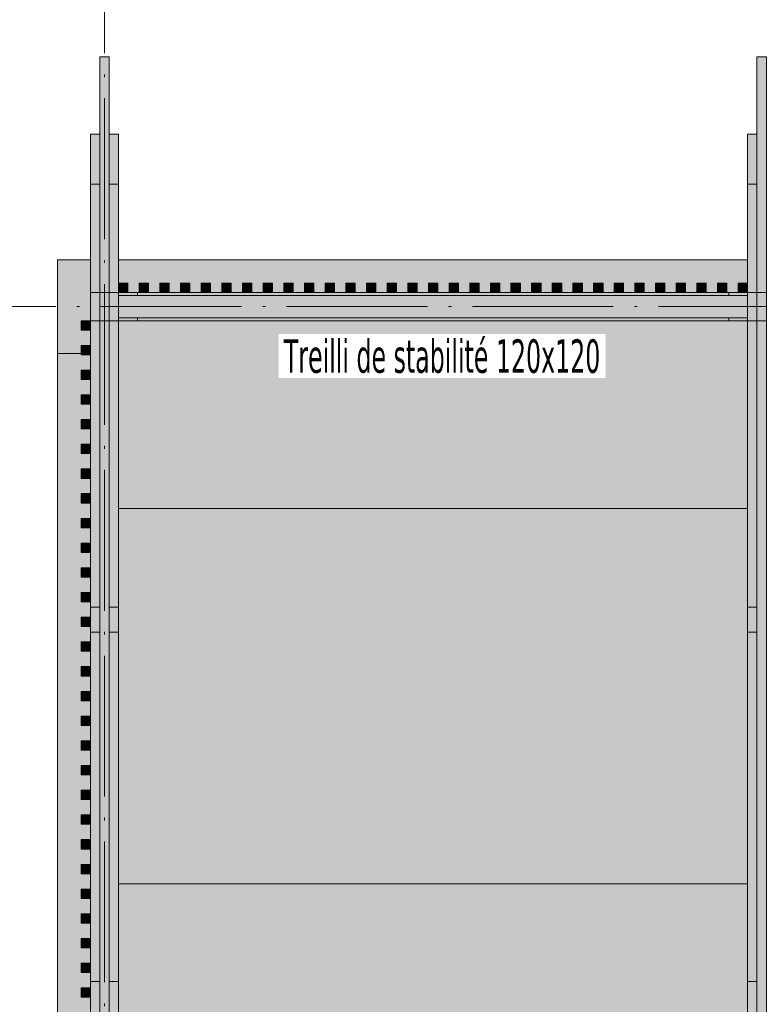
# Model space of a CAD drawing. Header units: millimetres. Extents: x 0 to 1517, y -116 to 725.
# Tile 90 of 256: x 686 to 738, y 99 to 169. Entities that reach past the tile are written whole.
import ezdxf

# ---------------------------------------------------------------- set-up
doc = ezdxf.new("R2010")
doc.units = ezdxf.units.MM
doc.linetypes.add('CADWORK_5', pattern=[13.2, 10, -1.5, 0.2, -1.5])
doc.layers.add('Ech.1_75', color=7, linetype='Continuous')
doc.styles.add('tahoma-', font='txt', dxfattribs={"height": 1})

msp = doc.modelspace()

# ---------------------------------------------------------------- hatches: boundary and pattern name
at = {"layer": 'Ech.1_75', "linetype": 'Continuous', "lineweight": 5, "true_color": 0xd4c4b3, "transparency": 33554687}
for points in [[(692.249, 166.736), (691.582, 166.736), (691.582, 88.6), (692.249, 88.6), (692.249, 166.736)], [(738.249, 88.6), (738.916, 88.6), (738.916, 166.736), (738.249, 166.736), (738.249, 88.6)], [(691.582, 161.233), (690.916, 161.233), (690.916, 157.678), (691.582, 157.678), (691.582, 161.233)], [(692.916, 161.233), (692.249, 161.233), (692.249, 157.678), (692.916, 157.678), (692.916, 161.233)], [(738.249, 161.233), (737.582, 161.233), (737.582, 157.678), (738.249, 157.678), (738.249, 161.233)], [(690.916, 149.988), (691.582, 149.988), (691.582, 157.678), (690.916, 157.678), (690.916, 149.988)], [(692.916, 157.678), (692.249, 157.678), (692.249, 149.988), (692.916, 149.988), (692.916, 157.678)], [(737.582, 149.988), (738.249, 149.988), (738.249, 157.678), (737.582, 157.678), (737.582, 149.988)], [(690.916, 127.648), (691.582, 127.648), (691.582, 147.988), (690.916, 147.988), (690.916, 127.648)], [(692.916, 147.988), (692.249, 147.988), (692.249, 127.648), (692.916, 127.648), (692.916, 147.988)], [(737.582, 127.648), (738.249, 127.648), (738.249, 147.988), (737.582, 147.988), (737.582, 127.648)], [(690.916, 94.655), (691.582, 94.655), (691.582, 101.041), (690.916, 101.041), (690.916, 94.655)], [(692.916, 101.041), (692.249, 101.041), (692.249, 94.655), (692.916, 94.655), (692.916, 101.041)], [(737.582, 94.655), (738.249, 94.655), (738.249, 101.041), (737.582, 101.041), (737.582, 94.655)]]:
    msp.add_hatch(color=9, dxfattribs=at).paths.add_polyline_path(points)
at = {"layer": 'Ech.1_75', "linetype": 'Continuous', "lineweight": 5, "true_color": 0xf3f3f3, "transparency": 33554687}
for points in [[(688.582, 145.655), (690.249, 145.655), (690.249, 146.233), (690.916, 146.233), (690.916, 147.322), (690.249, 147.322), (690.249, 147.988), (690.916, 147.988), (690.916, 152.322), (688.582, 152.322), (688.582, 145.655)], [(737.582, 152.322), (692.916, 152.322), (692.916, 150.655), (693.582, 150.655), (693.582, 149.988), (694.382, 149.988), (694.382, 150.655), (695.049, 150.655), (695.049, 149.988), (695.849, 149.988), (695.849, 150.655), (696.516, 150.655), (696.516, 149.988), (697.316, 149.988), (697.316, 150.655), (697.982, 150.655), (697.982, 149.988), (698.782, 149.988), (698.782, 150.655), (699.449, 150.655), (699.449, 149.988), (700.249, 149.988), (700.249, 150.655), (700.916, 150.655), (700.916, 149.988), (701.716, 149.988), (701.716, 150.655), (702.382, 150.655), (702.382, 149.988), (703.182, 149.988), (703.182, 150.655), (703.849, 150.655), (703.849, 149.988), (704.649, 149.988), (704.649, 150.655), (705.316, 150.655), (705.316, 149.988), (706.116, 149.988), (706.116, 150.655), (706.782, 150.655), (706.782, 149.988), (707.582, 149.988), (707.582, 150.655), (708.249, 150.655), (708.249, 149.988), (709.049, 149.988), (709.049, 150.655), (709.716, 150.655), (709.716, 149.988), (710.516, 149.988), (710.516, 150.655), (711.182, 150.655), (711.182, 149.988), (711.982, 149.988), (711.982, 150.655), (712.649, 150.655), (712.649, 149.988), (713.449, 149.988), (713.449, 150.655), (714.116, 150.655), (714.116, 149.988), (714.916, 149.988), (714.916, 150.655), (715.582, 150.655), (715.582, 149.988), (716.382, 149.988), (716.382, 150.655), (717.049, 150.655), (717.049, 149.988), (717.849, 149.988), (717.849, 150.655), (718.516, 150.655), (718.516, 149.988), (719.316, 149.988), (719.316, 150.655), (719.982, 150.655), (719.982, 149.988), (720.782, 149.988), (720.782, 150.655), (721.449, 150.655), (721.449, 149.988), (722.249, 149.988), (722.249, 150.655), (722.916, 150.655), (722.916, 149.988), (723.716, 149.988), (723.716, 150.655), (724.382, 150.655), (724.382, 149.988), (725.182, 149.988), (725.182, 150.655), (725.849, 150.655), (725.849, 149.988), (726.649, 149.988), (726.649, 150.655), (727.316, 150.655), (727.316, 149.988), (728.116, 149.988), (728.116, 150.655), (728.782, 150.655), (728.782, 149.988), (729.582, 149.988), (729.582, 150.655), (730.249, 150.655), (730.249, 149.988), (731.049, 149.988), (731.049, 150.655), (731.716, 150.655), (731.716, 149.988), (732.516, 149.988), (732.516, 150.655), (733.182, 150.655), (733.182, 149.988), (733.982, 149.988), (733.982, 150.655), (734.649, 150.655), (734.649, 149.988), (735.449, 149.988), (735.449, 150.655), (736.116, 150.655), (736.116, 149.988), (736.916, 149.988), (736.916, 150.655), (737.582, 150.655), (737.582, 152.322)], [(736.249, 149.988), (694.249, 149.988), (694.249, 149.788), (736.249, 149.788), (736.249, 149.988)], [(692.916, 134.655), (737.582, 134.655), (737.582, 147.988), (692.916, 147.988), (692.916, 134.655)], [(694.249, 147.988), (736.249, 147.988), (736.249, 148.188), (694.249, 148.188), (694.249, 147.988)], [(688.582, -67.012), (690.249, -67.012), (690.249, -66.912), (690.916, -66.912), (690.916, -65.812), (690.249, -65.812), (690.249, -65.145), (690.916, -65.145), (690.916, -64.045), (690.249, -64.045), (690.249, -63.378), (690.916, -63.378), (690.916, -62.278), (690.249, -62.278), (690.249, -61.612), (690.916, -61.612), (690.916, -60.512), (690.249, -60.512), (690.249, -59.845), (690.916, -59.845), (690.916, -58.745), (690.249, -58.745), (690.249, -58.078), (690.916, -58.078), (690.916, -56.978), (690.249, -56.978), (690.249, -56.312), (690.916, -56.312), (690.916, -55.212), (690.249, -55.212), (690.249, -54.545), (690.916, -54.545), (690.916, -53.445), (690.249, -53.445), (690.249, -52.778), (690.916, -52.778), (690.916, -51.678), (690.249, -51.678), (690.249, -51.012), (690.916, -51.012), (690.916, -49.912), (690.249, -49.912), (690.249, -49.245), (690.916, -49.245), (690.916, -48.145), (690.249, -48.145), (690.249, -47.478), (690.916, -47.478), (690.916, -46.378), (690.249, -46.378), (690.249, -45.712), (690.916, -45.712), (690.916, -44.612), (690.249, -44.612), (690.249, -43.945), (690.916, -43.945), (690.916, -42.845), (690.249, -42.845), (690.249, -42.178), (690.916, -42.178), (690.916, -41.078), (690.249, -41.078), (690.249, -40.412), (690.916, -40.412), (690.916, -39.312), (690.249, -39.312), (690.249, -38.645), (690.916, -38.645), (690.916, -37.545), (690.249, -37.545), (690.249, -36.878), (690.916, -36.878), (690.916, -35.778), (690.249, -35.778), (690.249, -35.112), (690.916, -35.112), (690.916, -34.012), (690.249, -34.012), (690.249, -33.345), (690.916, -33.345), (690.916, -32.245), (690.249, -32.245), (690.249, -31.578), (690.916, -31.578), (690.916, -30.478), (690.249, -30.478), (690.249, -29.812), (690.916, -29.812), (690.916, -29.345), (690.249, -29.345), (690.249, -27.345), (690.916, -27.345), (690.916, -26.945), (690.249, -26.945), (690.249, -26.278), (690.916, -26.278), (690.916, -25.178), (690.249, -25.178), (690.249, -24.512), (690.916, -24.512), (690.916, -23.412), (690.249, -23.412), (690.249, -22.745), (690.916, -22.745), (690.916, -21.645), (690.249, -21.645), (690.249, -20.978), (690.916, -20.978), (690.916, -19.878), (690.249, -19.878), (690.249, -19.212), (690.916, -19.212), (690.916, -18.112), (690.249, -18.112), (690.249, -17.445), (690.916, -17.445), (690.916, -16.345), (690.249, -16.345), (690.249, -15.678), (690.916, -15.678), (690.916, -14.578), (690.249, -14.578), (690.249, -13.912), (690.916, -13.912), (690.916, -12.812), (690.249, -12.812), (690.249, -12.145), (690.916, -12.145), (690.916, -11.045), (690.249, -11.045), (690.249, -10.378), (690.916, -10.378), (690.916, -9.278), (690.249, -9.278), (690.249, -8.612), (690.916, -8.612), (690.916, -7.512), (690.249, -7.512), (690.249, -6.845), (690.916, -6.845), (690.916, -5.745), (690.249, -5.745), (690.249, -5.078), (690.916, -5.078), (690.916, -3.978), (690.249, -3.978), (690.249, -3.312), (690.916, -3.312), (690.916, -2.212), (690.249, -2.212), (690.249, -1.545), (690.916, -1.545), (690.916, -0.445), (690.249, -0.445), (690.249, 0.222), (690.916, 0.222), (690.916, 1.322), (690.249, 1.322), (690.249, 1.988), (690.916, 1.988), (690.916, 3.088), (690.249, 3.088), (690.249, 3.755), (690.916, 3.755), (690.916, 4.855), (690.249, 4.855), (690.249, 5.522), (690.916, 5.522), (690.916, 6.622), (690.249, 6.622), (690.249, 7.288), (690.916, 7.288), (690.916, 8.388), (690.249, 8.388), (690.249, 9.055), (690.916, 9.055), (690.916, 10.155), (690.249, 10.155), (690.249, 10.822), (690.916, 10.822), (690.916, 11.922), (690.249, 11.922), (690.249, 12.588), (690.916, 12.588), (690.916, 13.688), (690.249, 13.688), (690.249, 14.355), (690.916, 14.355), (690.916, 15.455), (690.249, 15.455), (690.249, 16.122), (690.916, 16.122), (690.916, 17.222), (690.249, 17.222), (690.249, 17.888), (690.916, 17.888), (690.916, 18.988), (690.249, 18.988), (690.249, 19.655), (690.916, 19.655), (690.916, 20.755), (690.249, 20.755), (690.249, 21.422), (690.916, 21.422), (690.916, 22.522), (690.249, 22.522), (690.249, 23.188), (690.916, 23.188), (690.916, 24.288), (690.249, 24.288), (690.249, 24.955), (690.916, 24.955), (690.916, 26.055), (690.249, 26.055), (690.249, 26.722), (690.916, 26.722), (690.916, 27.822), (690.249, 27.822), (690.249, 28.488), (690.916, 28.488), (690.916, 29.588), (690.249, 29.588), (690.249, 30.255), (690.916, 30.255), (690.916, 31.355), (690.249, 31.355), (690.249, 32.022), (690.916, 32.022), (690.916, 33.122), (690.249, 33.122), (690.249, 33.788), (690.916, 33.788), (690.916, 34.888), (690.249, 34.888), (690.249, 35.555), (690.916, 35.555), (690.916, 36.655), (690.249, 36.655), (690.249, 39.988), (690.916, 39.988), (690.916, 41.077), (690.249, 41.077), (690.249, 41.744), (690.916, 41.744), (690.916, 42.833), (690.249, 42.833), (690.249, 43.5), (690.916, 43.5), (690.916, 44.588), (690.249, 44.588), (690.249, 45.255), (690.916, 45.255), (690.916, 46.344), (690.249, 46.344), (690.249, 47.011), (690.916, 47.011), (690.916, 48.1), (690.249, 48.1), (690.249, 48.766), (690.916, 48.766), (690.916, 49.855), (690.249, 49.855), (690.249, 50.522), (690.916, 50.522), (690.916, 51.611), (690.249, 51.611), (690.249, 52.277), (690.916, 52.277), (690.916, 53.366), (690.249, 53.366), (690.249, 54.033), (690.916, 54.033), (690.916, 55.122), (690.249, 55.122), (690.249, 55.788), (690.916, 55.788), (690.916, 56.877), (690.249, 56.877), (690.249, 57.544), (690.916, 57.544), (690.916, 58.633), (690.249, 58.633), (690.249, 59.3), (690.916, 59.3), (690.916, 60.388), (690.249, 60.388), (690.249, 61.055), (690.916, 61.055), (690.916, 62.144), (690.249, 62.144), (690.249, 62.811), (690.916, 62.811), (690.916, 63.9), (690.249, 63.9), (690.249, 64.566), (690.916, 64.566), (690.916, 65.655), (690.249, 65.655), (690.249, 66.322), (690.916, 66.322), (690.916, 67.411), (690.249, 67.411), (690.249, 68.077), (690.916, 68.077), (690.916, 69.166), (690.249, 69.166), (690.249, 69.833), (690.916, 69.833), (690.916, 70.922), (690.249, 70.922), (690.249, 71.588), (690.916, 71.588), (690.916, 72.677), (690.249, 72.677), (690.249, 73.344), (690.916, 73.344), (690.916, 74.433), (690.249, 74.433), (690.249, 75.1), (690.916, 75.1), (690.916, 76.188), (690.249, 76.188), (690.249, 76.855), (690.916, 76.855), (690.916, 77.944), (690.249, 77.944), (690.249, 78.611), (690.916, 78.611), (690.916, 79.7), (690.249, 79.7), (690.249, 80.366), (690.916, 80.366), (690.916, 81.455), (690.249, 81.455), (690.249, 82.122), (690.916, 82.122), (690.916, 83.211), (690.249, 83.211), (690.249, 83.877), (690.916, 83.877), (690.916, 84.966), (690.249, 84.966), (690.249, 85.633), (690.916, 85.633), (690.916, 86.722), (690.249, 86.722), (690.249, 87.388), (690.916, 87.388), (690.916, 88.477), (690.249, 88.477), (690.249, 89.144), (690.916, 89.144), (690.916, 90.233), (690.249, 90.233), (690.249, 90.9), (690.916, 90.9), (690.916, 91.988), (690.249, 91.988), (690.249, 95.322), (690.916, 95.322), (690.916, 96.411), (690.249, 96.411), (690.249, 97.077), (690.916, 97.077), (690.916, 98.166), (690.249, 98.166), (690.249, 98.833), (690.916, 98.833), (690.916, 99.922), (690.249, 99.922), (690.249, 100.588), (690.916, 100.588), (690.916, 101.677), (690.249, 101.677), (690.249, 102.344), (690.916, 102.344), (690.916, 103.433), (690.249, 103.433), (690.249, 104.1), (690.916, 104.1), (690.916, 105.188), (690.249, 105.188), (690.249, 105.855), (690.916, 105.855), (690.916, 106.944), (690.249, 106.944), (690.249, 107.611), (690.916, 107.611), (690.916, 108.7), (690.249, 108.7), (690.249, 109.366), (690.916, 109.366), (690.916, 110.455), (690.249, 110.455), (690.249, 111.122), (690.916, 111.122), (690.916, 112.211), (690.249, 112.211), (690.249, 112.877), (690.916, 112.877), (690.916, 113.966), (690.249, 113.966), (690.249, 114.633), (690.916, 114.633), (690.916, 115.722), (690.249, 115.722), (690.249, 116.388), (690.916, 116.388), (690.916, 117.477), (690.249, 117.477), (690.249, 118.144), (690.916, 118.144), (690.916, 119.233), (690.249, 119.233), (690.249, 119.9), (690.916, 119.9), (690.916, 120.988), (690.249, 120.988), (690.249, 121.655), (690.916, 121.655), (690.916, 122.744), (690.249, 122.744), (690.249, 123.411), (690.916, 123.411), (690.916, 124.5), (690.249, 124.5), (690.249, 125.166), (690.916, 125.166), (690.916, 126.255), (690.249, 126.255), (690.249, 126.922), (690.916, 126.922), (690.916, 128.011), (690.249, 128.011), (690.249, 128.677), (690.916, 128.677), (690.916, 129.766), (690.249, 129.766), (690.249, 130.433), (690.916, 130.433), (690.916, 131.522), (690.249, 131.522), (690.249, 132.188), (690.916, 132.188), (690.916, 133.277), (690.249, 133.277), (690.249, 133.944), (690.916, 133.944), (690.916, 135.033), (690.249, 135.033), (690.249, 135.7), (690.916, 135.7), (690.916, 136.788), (690.249, 136.788), (690.249, 137.455), (690.916, 137.455), (690.916, 138.544), (690.249, 138.544), (690.249, 139.211), (690.916, 139.211), (690.916, 140.3), (690.249, 140.3), (690.249, 140.966), (690.916, 140.966), (690.916, 142.055), (690.249, 142.055), (690.249, 142.722), (690.916, 142.722), (690.916, 143.811), (690.249, 143.811), (690.249, 144.477), (690.916, 144.477), (690.916, 145.566), (690.249, 145.566), (690.249, 145.655), (688.582, 145.655), (688.582, -67.012)], [(692.916, 107.988), (737.582, 107.988), (737.582, 134.655), (692.916, 134.655), (692.916, 107.988)], [(737.582, 107.988), (692.916, 107.988), (692.916, 94.655), (693.582, 94.655), (693.582, 94.455), (737.582, 94.455), (737.582, 107.988)]]:
    msp.add_hatch(color=7, dxfattribs=at).paths.add_polyline_path(points)
at = {"layer": 'Ech.1_75', "linetype": 'Continuous', "lineweight": 5, "true_color": 0xeaddd7, "transparency": 33554687}
for points in [[(693.582, 150.655), (692.916, 150.655), (692.916, 149.988), (693.582, 149.988), (693.582, 150.655)], [(695.049, 150.655), (694.382, 150.655), (694.382, 149.988), (695.049, 149.988), (695.049, 150.655)], [(696.516, 150.655), (695.849, 150.655), (695.849, 149.988), (696.516, 149.988), (696.516, 150.655)], [(697.982, 150.655), (697.316, 150.655), (697.316, 149.988), (697.982, 149.988), (697.982, 150.655)], [(699.449, 150.655), (698.782, 150.655), (698.782, 149.988), (699.449, 149.988), (699.449, 150.655)], [(700.916, 150.655), (700.249, 150.655), (700.249, 149.988), (700.916, 149.988), (700.916, 150.655)], [(702.382, 150.655), (701.716, 150.655), (701.716, 149.988), (702.382, 149.988), (702.382, 150.655)], [(703.849, 150.655), (703.182, 150.655), (703.182, 149.988), (703.849, 149.988), (703.849, 150.655)], [(705.316, 150.655), (704.649, 150.655), (704.649, 149.988), (705.316, 149.988), (705.316, 150.655)], [(706.782, 150.655), (706.116, 150.655), (706.116, 149.988), (706.782, 149.988), (706.782, 150.655)], [(708.249, 150.655), (707.582, 150.655), (707.582, 149.988), (708.249, 149.988), (708.249, 150.655)], [(709.716, 150.655), (709.049, 150.655), (709.049, 149.988), (709.716, 149.988), (709.716, 150.655)], [(711.182, 150.655), (710.516, 150.655), (710.516, 149.988), (711.182, 149.988), (711.182, 150.655)], [(712.649, 150.655), (711.982, 150.655), (711.982, 149.988), (712.649, 149.988), (712.649, 150.655)], [(714.116, 150.655), (713.449, 150.655), (713.449, 149.988), (714.116, 149.988), (714.116, 150.655)], [(715.582, 150.655), (714.916, 150.655), (714.916, 149.988), (715.582, 149.988), (715.582, 150.655)], [(717.049, 150.655), (716.382, 150.655), (716.382, 149.988), (717.049, 149.988), (717.049, 150.655)], [(718.516, 150.655), (717.849, 150.655), (717.849, 149.988), (718.516, 149.988), (718.516, 150.655)], [(719.982, 150.655), (719.316, 150.655), (719.316, 149.988), (719.982, 149.988), (719.982, 150.655)], [(721.449, 150.655), (720.782, 150.655), (720.782, 149.988), (721.449, 149.988), (721.449, 150.655)], [(722.916, 150.655), (722.249, 150.655), (722.249, 149.988), (722.916, 149.988), (722.916, 150.655)], [(724.382, 150.655), (723.716, 150.655), (723.716, 149.988), (724.382, 149.988), (724.382, 150.655)], [(725.849, 150.655), (725.182, 150.655), (725.182, 149.988), (725.849, 149.988), (725.849, 150.655)], [(727.316, 150.655), (726.649, 150.655), (726.649, 149.988), (727.316, 149.988), (727.316, 150.655)], [(728.782, 150.655), (728.116, 150.655), (728.116, 149.988), (728.782, 149.988), (728.782, 150.655)], [(730.249, 150.655), (729.582, 150.655), (729.582, 149.988), (730.249, 149.988), (730.249, 150.655)], [(731.716, 150.655), (731.049, 150.655), (731.049, 149.988), (731.716, 149.988), (731.716, 150.655)], [(733.182, 150.655), (732.516, 150.655), (732.516, 149.988), (733.182, 149.988), (733.182, 150.655)], [(734.649, 150.655), (733.982, 150.655), (733.982, 149.988), (734.649, 149.988), (734.649, 150.655)], [(736.116, 150.655), (735.449, 150.655), (735.449, 149.988), (736.116, 149.988), (736.116, 150.655)], [(737.582, 150.655), (736.916, 150.655), (736.916, 149.988), (737.582, 149.988), (737.582, 150.655)], [(690.916, 147.988), (690.249, 147.988), (690.249, 147.322), (690.916, 147.322), (690.916, 147.988)], [(690.916, 146.233), (690.249, 146.233), (690.249, 145.566), (690.916, 145.566), (690.916, 146.233)], [(690.916, 144.477), (690.249, 144.477), (690.249, 143.811), (690.916, 143.811), (690.916, 144.477)], [(690.916, 142.722), (690.249, 142.722), (690.249, 142.055), (690.916, 142.055), (690.916, 142.722)], [(690.916, 140.966), (690.249, 140.966), (690.249, 140.3), (690.916, 140.3), (690.916, 140.966)], [(690.916, 139.211), (690.249, 139.211), (690.249, 138.544), (690.916, 138.544), (690.916, 139.211)], [(690.916, 137.455), (690.249, 137.455), (690.249, 136.788), (690.916, 136.788), (690.916, 137.455)], [(690.916, 135.7), (690.249, 135.7), (690.249, 135.033), (690.916, 135.033), (690.916, 135.7)], [(690.916, 133.944), (690.249, 133.944), (690.249, 133.277), (690.916, 133.277), (690.916, 133.944)], [(690.916, 132.188), (690.249, 132.188), (690.249, 131.522), (690.916, 131.522), (690.916, 132.188)], [(690.249, 129.766), (690.916, 129.766), (690.916, 130.433), (690.249, 130.433), (690.249, 129.766)], [(690.249, 128.011), (690.916, 128.011), (690.916, 128.677), (690.249, 128.677), (690.249, 128.011)], [(690.249, 126.255), (690.916, 126.255), (690.916, 126.922), (690.249, 126.922), (690.249, 126.255)], [(690.249, 124.5), (690.916, 124.5), (690.916, 125.166), (690.249, 125.166), (690.249, 124.5)], [(690.916, 123.411), (690.249, 123.411), (690.249, 122.744), (690.916, 122.744), (690.916, 123.411)], [(690.916, 121.655), (690.249, 121.655), (690.249, 120.988), (690.916, 120.988), (690.916, 121.655)], [(690.916, 119.9), (690.249, 119.9), (690.249, 119.233), (690.916, 119.233), (690.916, 119.9)], [(690.916, 118.144), (690.249, 118.144), (690.249, 117.477), (690.916, 117.477), (690.916, 118.144)], [(690.916, 116.388), (690.249, 116.388), (690.249, 115.722), (690.916, 115.722), (690.916, 116.388)], [(690.916, 114.633), (690.249, 114.633), (690.249, 113.966), (690.916, 113.966), (690.916, 114.633)], [(690.916, 112.877), (690.249, 112.877), (690.249, 112.211), (690.916, 112.211), (690.916, 112.877)], [(690.916, 111.122), (690.249, 111.122), (690.249, 110.455), (690.916, 110.455), (690.916, 111.122)], [(690.916, 109.366), (690.249, 109.366), (690.249, 108.7), (690.916, 108.7), (690.916, 109.366)], [(690.916, 107.611), (690.249, 107.611), (690.249, 106.944), (690.916, 106.944), (690.916, 107.611)], [(690.916, 105.855), (690.249, 105.855), (690.249, 105.188), (690.916, 105.188), (690.916, 105.855)], [(690.916, 104.1), (690.249, 104.1), (690.249, 103.433), (690.916, 103.433), (690.916, 104.1)], [(690.916, 102.344), (690.249, 102.344), (690.249, 101.677), (690.916, 101.677), (690.916, 102.344)], [(690.916, 100.588), (690.249, 100.588), (690.249, 99.922), (690.916, 99.922), (690.916, 100.588)]]:
    msp.add_hatch(color=254, dxfattribs=at).paths.add_polyline_path(points)
at = {"layer": 'Ech.1_75', "linetype": 'Continuous', "lineweight": 5, "true_color": 0xe0c8b3, "transparency": 33554687}
for points in [[(691.582, 149.988), (690.916, 149.988), (690.916, 147.988), (691.582, 147.988), (691.582, 149.988)], [(692.916, 149.988), (692.249, 149.988), (692.249, 147.988), (692.916, 147.988), (692.916, 149.988)], [(738.249, 149.988), (737.582, 149.988), (737.582, 147.988), (738.249, 147.988), (738.249, 149.988)]]:
    msp.add_hatch(color=9, dxfattribs=at).paths.add_polyline_path(points)
at = {"layer": 'Ech.1_75', "linetype": 'Continuous', "lineweight": 5, "true_color": 0xf7d1b3, "transparency": 33554687}
for points in [[(692.249, 149.988), (691.582, 149.988), (691.582, 147.988), (692.249, 147.988), (692.249, 149.988)], [(738.916, 149.988), (738.249, 149.988), (738.249, 147.988), (738.916, 147.988), (738.916, 149.988)]]:
    msp.add_hatch(color=254, dxfattribs=at).paths.add_polyline_path(points)
at = {"layer": 'Ech.1_75', "linetype": 'Continuous', "lineweight": 5, "true_color": 0xb3d6f7, "transparency": 33554687}
for points in [[(694.249, 149.988), (692.916, 149.988), (692.916, 149.788), (694.249, 149.788), (694.249, 149.988)], [(737.582, 149.988), (736.249, 149.988), (736.249, 149.788), (737.582, 149.788), (737.582, 149.988)], [(692.916, 147.988), (694.249, 147.988), (694.249, 148.188), (692.916, 148.188), (692.916, 147.988)], [(736.249, 147.988), (737.582, 147.988), (737.582, 148.188), (736.249, 148.188), (736.249, 147.988)]]:
    msp.add_hatch(color=254, dxfattribs=at).paths.add_polyline_path(points)
at = {"layer": 'Ech.1_75', "linetype": 'Continuous', "lineweight": 5, "true_color": 0xe3bbbb, "transparency": 33554687}
msp.add_hatch(color=9, dxfattribs=at).paths.add_polyline_path([(737.582, 149.788), (692.916, 149.788), (692.916, 148.188), (737.582, 148.188), (737.582, 149.788)])
at = {"layer": 'Ech.1_75', "linetype": 'Continuous', "lineweight": 5, "true_color": 0xe0d9d1, "transparency": 33554687}
for points in [[(691.582, 127.648), (690.916, 127.648), (690.916, 125.849), (691.582, 125.849), (691.582, 127.648)], [(692.916, 127.648), (692.249, 127.648), (692.249, 125.849), (692.916, 125.849), (692.916, 127.648)], [(738.249, 127.648), (737.582, 127.648), (737.582, 125.849), (738.249, 125.849), (738.249, 127.648)], [(690.916, 101.041), (691.582, 101.041), (691.582, 125.849), (690.916, 125.849), (690.916, 101.041)], [(692.916, 125.849), (692.249, 125.849), (692.249, 101.041), (692.916, 101.041), (692.916, 125.849)], [(737.582, 101.041), (738.249, 101.041), (738.249, 125.849), (737.582, 125.849), (737.582, 101.041)]]:
    msp.add_hatch(color=254, dxfattribs=at).paths.add_polyline_path(points)

# ---------------------------------------------------------------- linework, layer by layer
at = {"layer": 'Ech.1_75', "color": 7, "linetype": 'CADWORK_5', "lineweight": 5}
for points in [[(691.916, -97.012), (691.916, 215.655)], [(665.249, 148.988), (824.591, 148.988)]]:
    msp.add_lwpolyline(points, dxfattribs=at)
at = {"layer": 'Ech.1_75', "color": 7, "linetype": 'Continuous', "lineweight": 5}
for points in [[(692.249, 166.736), (691.582, 166.736), (691.582, 88.6), (692.249, 88.6), (692.249, 166.736)], [(738.249, 88.6), (738.916, 88.6), (738.916, 166.736), (738.249, 166.736), (738.249, 88.6)], [(691.582, 161.233), (690.916, 161.233), (690.916, 157.678), (691.582, 157.678), (691.582, 161.233)], [(692.916, 161.233), (692.249, 161.233), (692.249, 157.678), (692.916, 157.678), (692.916, 161.233)], [(738.249, 161.233), (737.582, 161.233), (737.582, 157.678), (738.249, 157.678), (738.249, 161.233)], [(690.916, 149.988), (691.582, 149.988), (691.582, 157.678), (690.916, 157.678), (690.916, 149.988)], [(692.916, 157.678), (692.249, 157.678), (692.249, 149.988), (692.916, 149.988), (692.916, 157.678)], [(737.582, 149.988), (738.249, 149.988), (738.249, 157.678), (737.582, 157.678), (737.582, 149.988)], [(688.582, 145.655), (690.249, 145.655), (690.249, 146.233), (690.916, 146.233), (690.916, 147.322), (690.249, 147.322), (690.249, 147.988), (690.916, 147.988), (690.916, 152.322), (688.582, 152.322), (688.582, 145.655)], [(737.582, 152.322), (692.916, 152.322), (692.916, 150.655), (693.582, 150.655), (693.582, 149.988), (694.382, 149.988), (694.382, 150.655), (695.049, 150.655), (695.049, 149.988), (695.849, 149.988), (695.849, 150.655), (696.516, 150.655), (696.516, 149.988), (697.316, 149.988), (697.316, 150.655), (697.982, 150.655), (697.982, 149.988), (698.782, 149.988), (698.782, 150.655), (699.449, 150.655), (699.449, 149.988), (700.249, 149.988), (700.249, 150.655), (700.916, 150.655), (700.916, 149.988), (701.716, 149.988), (701.716, 150.655), (702.382, 150.655), (702.382, 149.988), (703.182, 149.988), (703.182, 150.655), (703.849, 150.655), (703.849, 149.988), (704.649, 149.988), (704.649, 150.655), (705.316, 150.655), (705.316, 149.988), (706.116, 149.988), (706.116, 150.655), (706.782, 150.655), (706.782, 149.988), (707.582, 149.988), (707.582, 150.655), (708.249, 150.655), (708.249, 149.988), (709.049, 149.988), (709.049, 150.655), (709.716, 150.655), (709.716, 149.988), (710.516, 149.988), (710.516, 150.655), (711.182, 150.655), (711.182, 149.988), (711.982, 149.988), (711.982, 150.655), (712.649, 150.655), (712.649, 149.988), (713.449, 149.988), (713.449, 150.655), (714.116, 150.655), (714.116, 149.988), (714.916, 149.988), (714.916, 150.655), (715.582, 150.655), (715.582, 149.988), (716.382, 149.988), (716.382, 150.655), (717.049, 150.655), (717.049, 149.988), (717.849, 149.988), (717.849, 150.655), (718.516, 150.655), (718.516, 149.988), (719.316, 149.988), (719.316, 150.655), (719.982, 150.655), (719.982, 149.988), (720.782, 149.988), (720.782, 150.655), (721.449, 150.655), (721.449, 149.988), (722.249, 149.988), (722.249, 150.655), (722.916, 150.655), (722.916, 149.988), (723.716, 149.988), (723.716, 150.655), (724.382, 150.655), (724.382, 149.988), (725.182, 149.988), (725.182, 150.655), (725.849, 150.655), (725.849, 149.988), (726.649, 149.988), (726.649, 150.655), (727.316, 150.655), (727.316, 149.988), (728.116, 149.988), (728.116, 150.655), (728.782, 150.655), (728.782, 149.988), (729.582, 149.988), (729.582, 150.655), (730.249, 150.655), (730.249, 149.988), (731.049, 149.988), (731.049, 150.655), (731.716, 150.655), (731.716, 149.988), (732.516, 149.988), (732.516, 150.655), (733.182, 150.655), (733.182, 149.988), (733.982, 149.988), (733.982, 150.655), (734.649, 150.655), (734.649, 149.988), (735.449, 149.988), (735.449, 150.655), (736.116, 150.655), (736.116, 149.988), (736.916, 149.988), (736.916, 150.655), (737.582, 150.655), (737.582, 152.322)], [(693.582, 150.655), (692.916, 150.655), (692.916, 149.988), (693.582, 149.988), (693.582, 150.655)], [(695.049, 150.655), (694.382, 150.655), (694.382, 149.988), (695.049, 149.988), (695.049, 150.655)], [(696.516, 150.655), (695.849, 150.655), (695.849, 149.988), (696.516, 149.988), (696.516, 150.655)], [(697.982, 150.655), (697.316, 150.655), (697.316, 149.988), (697.982, 149.988), (697.982, 150.655)], [(699.449, 150.655), (698.782, 150.655), (698.782, 149.988), (699.449, 149.988), (699.449, 150.655)], [(700.916, 150.655), (700.249, 150.655), (700.249, 149.988), (700.916, 149.988), (700.916, 150.655)], [(702.382, 150.655), (701.716, 150.655), (701.716, 149.988), (702.382, 149.988), (702.382, 150.655)], [(703.849, 150.655), (703.182, 150.655), (703.182, 149.988), (703.849, 149.988), (703.849, 150.655)], [(705.316, 150.655), (704.649, 150.655), (704.649, 149.988), (705.316, 149.988), (705.316, 150.655)], [(706.782, 150.655), (706.116, 150.655), (706.116, 149.988), (706.782, 149.988), (706.782, 150.655)], [(708.249, 150.655), (707.582, 150.655), (707.582, 149.988), (708.249, 149.988), (708.249, 150.655)], [(709.716, 150.655), (709.049, 150.655), (709.049, 149.988), (709.716, 149.988), (709.716, 150.655)], [(711.182, 150.655), (710.516, 150.655), (710.516, 149.988), (711.182, 149.988), (711.182, 150.655)], [(712.649, 150.655), (711.982, 150.655), (711.982, 149.988), (712.649, 149.988), (712.649, 150.655)], [(714.116, 150.655), (713.449, 150.655), (713.449, 149.988), (714.116, 149.988), (714.116, 150.655)], [(715.582, 150.655), (714.916, 150.655), (714.916, 149.988), (715.582, 149.988), (715.582, 150.655)], [(717.049, 150.655), (716.382, 150.655), (716.382, 149.988), (717.049, 149.988), (717.049, 150.655)], [(718.516, 150.655), (717.849, 150.655), (717.849, 149.988), (718.516, 149.988), (718.516, 150.655)], [(719.982, 150.655), (719.316, 150.655), (719.316, 149.988), (719.982, 149.988), (719.982, 150.655)], [(721.449, 150.655), (720.782, 150.655), (720.782, 149.988), (721.449, 149.988), (721.449, 150.655)], [(722.916, 150.655), (722.249, 150.655), (722.249, 149.988), (722.916, 149.988), (722.916, 150.655)], [(724.382, 150.655), (723.716, 150.655), (723.716, 149.988), (724.382, 149.988), (724.382, 150.655)], [(725.849, 150.655), (725.182, 150.655), (725.182, 149.988), (725.849, 149.988), (725.849, 150.655)], [(727.316, 150.655), (726.649, 150.655), (726.649, 149.988), (727.316, 149.988), (727.316, 150.655)], [(728.782, 150.655), (728.116, 150.655), (728.116, 149.988), (728.782, 149.988), (728.782, 150.655)], [(730.249, 150.655), (729.582, 150.655), (729.582, 149.988), (730.249, 149.988), (730.249, 150.655)], [(731.716, 150.655), (731.049, 150.655), (731.049, 149.988), (731.716, 149.988), (731.716, 150.655)], [(733.182, 150.655), (732.516, 150.655), (732.516, 149.988), (733.182, 149.988), (733.182, 150.655)], [(734.649, 150.655), (733.982, 150.655), (733.982, 149.988), (734.649, 149.988), (734.649, 150.655)], [(736.116, 150.655), (735.449, 150.655), (735.449, 149.988), (736.116, 149.988), (736.116, 150.655)], [(737.582, 150.655), (736.916, 150.655), (736.916, 149.988), (737.582, 149.988), (737.582, 150.655)], [(691.582, 149.988), (690.916, 149.988), (690.916, 147.988), (691.582, 147.988), (691.582, 149.988)], [(692.249, 149.988), (691.582, 149.988), (691.582, 147.988), (692.249, 147.988), (692.249, 149.988)], [(692.916, 149.988), (692.249, 149.988), (692.249, 147.988), (692.916, 147.988), (692.916, 149.988)], [(694.249, 149.988), (692.916, 149.988), (692.916, 149.788), (694.249, 149.788), (694.249, 149.988)], [(737.582, 149.788), (692.916, 149.788), (692.916, 148.188), (737.582, 148.188), (737.582, 149.788)], [(736.249, 149.988), (694.249, 149.988), (694.249, 149.788), (736.249, 149.788), (736.249, 149.988)], [(737.582, 149.988), (736.249, 149.988), (736.249, 149.788), (737.582, 149.788), (737.582, 149.988)], [(738.249, 149.988), (737.582, 149.988), (737.582, 147.988), (738.249, 147.988), (738.249, 149.988)], [(738.916, 149.988), (738.249, 149.988), (738.249, 147.988), (738.916, 147.988), (738.916, 149.988)], [(690.916, 147.988), (690.249, 147.988), (690.249, 147.322), (690.916, 147.322), (690.916, 147.988)], [(690.916, 127.648), (691.582, 127.648), (691.582, 147.988), (690.916, 147.988), (690.916, 127.648)], [(692.916, 147.988), (692.249, 147.988), (692.249, 127.648), (692.916, 127.648), (692.916, 147.988)], [(692.916, 147.988), (694.249, 147.988), (694.249, 148.188), (692.916, 148.188), (692.916, 147.988)], [(692.916, 134.655), (737.582, 134.655), (737.582, 147.988), (692.916, 147.988), (692.916, 134.655)], [(694.249, 147.988), (736.249, 147.988), (736.249, 148.188), (694.249, 148.188), (694.249, 147.988)], [(736.249, 147.988), (737.582, 147.988), (737.582, 148.188), (736.249, 148.188), (736.249, 147.988)], [(737.582, 127.648), (738.249, 127.648), (738.249, 147.988), (737.582, 147.988), (737.582, 127.648)], [(690.916, 146.233), (690.249, 146.233), (690.249, 145.566), (690.916, 145.566), (690.916, 146.233)], [(690.916, 144.477), (690.249, 144.477), (690.249, 143.811), (690.916, 143.811), (690.916, 144.477)], [(690.916, 142.722), (690.249, 142.722), (690.249, 142.055), (690.916, 142.055), (690.916, 142.722)], [(690.916, 140.966), (690.249, 140.966), (690.249, 140.3), (690.916, 140.3), (690.916, 140.966)], [(690.916, 139.211), (690.249, 139.211), (690.249, 138.544), (690.916, 138.544), (690.916, 139.211)], [(690.916, 137.455), (690.249, 137.455), (690.249, 136.788), (690.916, 136.788), (690.916, 137.455)], [(690.916, 135.7), (690.249, 135.7), (690.249, 135.033), (690.916, 135.033), (690.916, 135.7)], [(692.916, 107.988), (737.582, 107.988), (737.582, 134.655), (692.916, 134.655), (692.916, 107.988)], [(690.916, 133.944), (690.249, 133.944), (690.249, 133.277), (690.916, 133.277), (690.916, 133.944)], [(690.916, 132.188), (690.249, 132.188), (690.249, 131.522), (690.916, 131.522), (690.916, 132.188)], [(690.249, 129.766), (690.916, 129.766), (690.916, 130.433), (690.249, 130.433), (690.249, 129.766)], [(690.249, 128.011), (690.916, 128.011), (690.916, 128.677), (690.249, 128.677), (690.249, 128.011)], [(691.582, 127.648), (690.916, 127.648), (690.916, 125.849), (691.582, 125.849), (691.582, 127.648)], [(692.916, 127.648), (692.249, 127.648), (692.249, 125.849), (692.916, 125.849), (692.916, 127.648)], [(738.249, 127.648), (737.582, 127.648), (737.582, 125.849), (738.249, 125.849), (738.249, 127.648)], [(690.249, 126.255), (690.916, 126.255), (690.916, 126.922), (690.249, 126.922), (690.249, 126.255)], [(690.916, 101.041), (691.582, 101.041), (691.582, 125.849), (690.916, 125.849), (690.916, 101.041)], [(692.916, 125.849), (692.249, 125.849), (692.249, 101.041), (692.916, 101.041), (692.916, 125.849)], [(737.582, 101.041), (738.249, 101.041), (738.249, 125.849), (737.582, 125.849), (737.582, 101.041)], [(690.249, 124.5), (690.916, 124.5), (690.916, 125.166), (690.249, 125.166), (690.249, 124.5)], [(690.916, 123.411), (690.249, 123.411), (690.249, 122.744), (690.916, 122.744), (690.916, 123.411)], [(690.916, 121.655), (690.249, 121.655), (690.249, 120.988), (690.916, 120.988), (690.916, 121.655)], [(690.916, 119.9), (690.249, 119.9), (690.249, 119.233), (690.916, 119.233), (690.916, 119.9)], [(690.916, 118.144), (690.249, 118.144), (690.249, 117.477), (690.916, 117.477), (690.916, 118.144)], [(690.916, 116.388), (690.249, 116.388), (690.249, 115.722), (690.916, 115.722), (690.916, 116.388)], [(690.916, 114.633), (690.249, 114.633), (690.249, 113.966), (690.916, 113.966), (690.916, 114.633)], [(690.916, 112.877), (690.249, 112.877), (690.249, 112.211), (690.916, 112.211), (690.916, 112.877)], [(690.916, 111.122), (690.249, 111.122), (690.249, 110.455), (690.916, 110.455), (690.916, 111.122)], [(690.916, 109.366), (690.249, 109.366), (690.249, 108.7), (690.916, 108.7), (690.916, 109.366)], [(737.582, 107.988), (692.916, 107.988), (692.916, 94.655), (693.582, 94.655), (693.582, 94.455), (737.582, 94.455), (737.582, 107.988)], [(690.916, 107.611), (690.249, 107.611), (690.249, 106.944), (690.916, 106.944), (690.916, 107.611)], [(690.916, 105.855), (690.249, 105.855), (690.249, 105.188), (690.916, 105.188), (690.916, 105.855)], [(690.916, 104.1), (690.249, 104.1), (690.249, 103.433), (690.916, 103.433), (690.916, 104.1)], [(690.916, 102.344), (690.249, 102.344), (690.249, 101.677), (690.916, 101.677), (690.916, 102.344)], [(690.916, 94.655), (691.582, 94.655), (691.582, 101.041), (690.916, 101.041), (690.916, 94.655)], [(692.916, 101.041), (692.249, 101.041), (692.249, 94.655), (692.916, 94.655), (692.916, 101.041)], [(737.582, 94.655), (738.249, 94.655), (738.249, 101.041), (737.582, 101.041), (737.582, 94.655)], [(690.916, 100.588), (690.249, 100.588), (690.249, 99.922), (690.916, 99.922), (690.916, 100.588)]]:
    msp.add_lwpolyline(points, close=True, dxfattribs=at)
msp.add_lwpolyline([(690.916, 98.833), (690.916, 99.922), (690.249, 99.922), (690.249, 100.588), (690.916, 100.588), (690.916, 101.677), (690.249, 101.677), (690.249, 102.344), (690.916, 102.344), (690.916, 103.433), (690.249, 103.433), (690.249, 104.1), (690.916, 104.1), (690.916, 105.188), (690.249, 105.188), (690.249, 105.855), (690.916, 105.855), (690.916, 106.944), (690.249, 106.944), (690.249, 107.611), (690.916, 107.611), (690.916, 108.7), (690.249, 108.7), (690.249, 109.366), (690.916, 109.366), (690.916, 110.455), (690.249, 110.455), (690.249, 111.122), (690.916, 111.122), (690.916, 112.211), (690.249, 112.211), (690.249, 112.877), (690.916, 112.877), (690.916, 113.966), (690.249, 113.966), (690.249, 114.633), (690.916, 114.633), (690.916, 115.722), (690.249, 115.722), (690.249, 116.388), (690.916, 116.388), (690.916, 117.477), (690.249, 117.477), (690.249, 118.144), (690.916, 118.144), (690.916, 119.233), (690.249, 119.233), (690.249, 119.9), (690.916, 119.9), (690.916, 120.988), (690.249, 120.988), (690.249, 121.655), (690.916, 121.655), (690.916, 122.744), (690.249, 122.744), (690.249, 123.411), (690.916, 123.411), (690.916, 124.5), (690.249, 124.5), (690.249, 125.166), (690.916, 125.166), (690.916, 126.255), (690.249, 126.255), (690.249, 126.922), (690.916, 126.922), (690.916, 128.011), (690.249, 128.011), (690.249, 128.677), (690.916, 128.677), (690.916, 129.766), (690.249, 129.766), (690.249, 130.433), (690.916, 130.433), (690.916, 131.522), (690.249, 131.522), (690.249, 132.188), (690.916, 132.188), (690.916, 133.277), (690.249, 133.277), (690.249, 133.944), (690.916, 133.944), (690.916, 135.033), (690.249, 135.033), (690.249, 135.7), (690.916, 135.7), (690.916, 136.788), (690.249, 136.788), (690.249, 137.455), (690.916, 137.455), (690.916, 138.544), (690.249, 138.544), (690.249, 139.211), (690.916, 139.211), (690.916, 140.3), (690.249, 140.3), (690.249, 140.966), (690.916, 140.966), (690.916, 142.055), (690.249, 142.055), (690.249, 142.722), (690.916, 142.722), (690.916, 143.811), (690.249, 143.811), (690.249, 144.477), (690.916, 144.477), (690.916, 145.566), (690.249, 145.566), (690.249, 145.655), (688.582, 145.655), (688.582, -67.012)], dxfattribs=at)

# ---------------------------------------------------------------- next in the draw order: texts
at = {"layer": 'Ech.1_75', "color": 7, "linetype": 'Continuous', "insert": (704.651, 146.662), "char_height": 2.5, "attachment_point": 1, "style": 'tahoma-', "bg_fill": 3, "box_fill_scale": 1.15, "bg_fill_color": 256, "bg_fill_true_color": 13158600, "bg_fill_transparency": 33554687}
msp.add_mtext('\\A1;\\fTahoma|b0|i0;\\W0.600000;\\H2.376300;Treilli de stabilité 120x120', dxfattribs=at)

doc.saveas('drawing.dxf')
